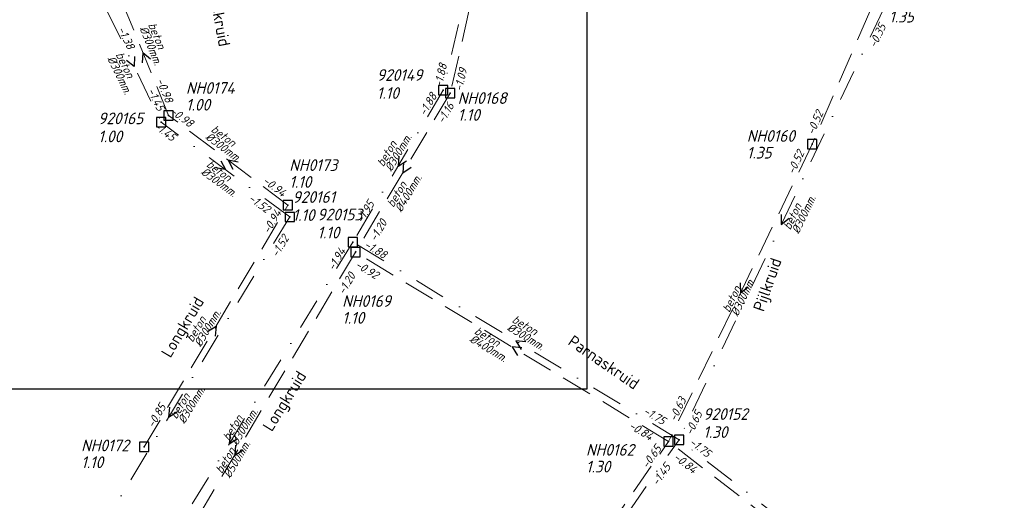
# Model space of a CAD drawing. Header units: metres. Extents: x 152202 to 157341, y 461610 to 468701.
# Tile 228 of 238: x 154447 to 154606, y 468384 to 468461. Entities that reach past the tile are written whole.
import ezdxf
from ezdxf.enums import TextEntityAlignment as Align

# ---------------------------------------------------------------- set-up
doc = ezdxf.new("R2010")
doc.units = ezdxf.units.M
doc.header["$PDMODE"] = 64
doc.header["$PDSIZE"] = 1.5
doc.linetypes.add('RI-HWA', pattern=[7.4, 5, -2.4])
doc.linetypes.add('RI-VWA', pattern=[11, 5, -3, 0, -3])
doc.layers.get('0').update_dxf_attribs({"linetype": 'CONTINUOUS'})
doc.layers.get('DEFPOINTS').update_dxf_attribs({"linetype": 'CONTINUOUS'})
for name, color, linetype, lineweight in [('B-OI-RI-HWA-BOB-T18', 150, 'CONTINUOUS', 18), ('B-OI-RI-HWA-MATERIAAL-T18', 150, 'CONTINUOUS', 18), ('B-OI-RI-HWA-PUTDEKSELHOOGTE-T25', 150, 'CONTINUOUS', 25), ('B-OI-RI-HWA-PUTNUMMER-T25', 150, 'CONTINUOUS', 25), ('B-OI-RI-HWA_DIAMETER-T18', 150, 'CONTINUOUS', 18), ('B-OI-RI-HWA_RIOOLPUT-S', 150, 'CONTINUOUS', 25), ('B-OI-RI-HWA_TRANSPORTLEIDING-G', 150, 'RI-HWA', 18), ('B-OI-RI-STROOMRICHTING-S', 252, 'CONTINUOUS', 25), ('B-OI-RI-VWA-BOB-T18', 34, 'CONTINUOUS', 18), ('B-OI-RI-VWA-DIAMETER-T18', 34, 'CONTINUOUS', 18), ('B-OI-RI-VWA-MATERIAAL-T18', 34, 'CONTINUOUS', 18), ('B-OI-RI-VWA_PUTDEKSELHOOGTE-T25', 34, 'CONTINUOUS', 25), ('B-OI-RI-VWA_PUTNUMMER-T25', 34, 'CONTINUOUS', 25), ('B-OI-RI-VWA_RIOOLPUT-S', 34, 'CONTINUOUS', 25), ('B-OI-RI-VWA_TRANSPORTLEIDING-G', 34, 'RI-VWA', 18), ('B-RO-OG-TOPOGRAFIE-T18', 2, 'CONTINUOUS', 18)]:
    doc.layers.add(name, color=color, linetype=linetype, lineweight=lineweight)
doc.styles.add('NLCS-ISO-M200-T18', font='NLCS-ISO.ttf', dxfattribs={"height": 360})
doc.styles.add('NLCS-ISO-M750-T18_CURSIEF', font='NLCS-ISO.ttf', dxfattribs={"oblique": 15, "height": 1.35})
doc.styles.add('NLCS-ISO-M750-T25_CURSIEF', font='NLCS-ISO.ttf', dxfattribs={"oblique": 15, "height": 1.875})

# ---------------------------------------------------------------- blocks, each defined once
blk = doc.blocks.new('ACMAP_ANN_TEMPLATE_hwa-diam')
at = {"style": 'NLCS-ISO-M750-T18_CURSIEF', "oblique": 15}
blk.add_attdef('hwa-diam', (-3.7, -1.3), '', height=1.35, dxfattribs=at)
blk = doc.blocks.new('ACMAP_ANN_TEMPLATE_hwa-materiaal')
at = {"style": 'NLCS-ISO-M750-T18_CURSIEF', "oblique": 15}
blk.add_attdef('hwa-mat', (-3.7, 0.2), '', height=1.35, dxfattribs=at)
blk = doc.blocks.new('ACMAP_ANN_TEMPLATE_hwa-nap-l')
at = {"style": 'NLCS-ISO-M750-T18_CURSIEF', "oblique": 15}
blk.add_attdef('hwa-nap-l', (3.3, 0.2), '', height=1.35, dxfattribs=at)
blk = doc.blocks.new('ACMAP_ANN_TEMPLATE_hwa-nap-r')
at = {"style": 'NLCS-ISO-M750-T18_CURSIEF', "oblique": 15}
blk.add_attdef('hwa-nap-r', (-5.6, 0.2), '', height=1.35, dxfattribs=at)
blk = doc.blocks.new('ACMAP_ANN_TEMPLATE_vwa-diam')
at = {"style": 'NLCS-ISO-M750-T18_CURSIEF', "oblique": 15}
blk.add_attdef('vwa-diam', (0.3, -1.3), '', height=1.35, dxfattribs=at)
blk = doc.blocks.new('ACMAP_ANN_TEMPLATE_vwa-materiaal')
at = {"style": 'NLCS-ISO-M750-T18_CURSIEF', "oblique": 15}
blk.add_attdef('vwa-mat', (0.3, 0.2), '', height=1.35, dxfattribs=at)
blk = doc.blocks.new('ACMAP_ANN_TEMPLATE_vwa-nap-l')
at = {"style": 'NLCS-ISO-M750-T18_CURSIEF', "oblique": 15}
blk.add_attdef('vwa-nap-l', (3.3, 0.2), '', height=1.35, dxfattribs=at)
blk = doc.blocks.new('ACMAP_ANN_TEMPLATE_vwa-nap-r')
at = {"style": 'NLCS-ISO-M750-T18_CURSIEF', "oblique": 15}
blk.add_attdef('vwa-nap-r', (-5.6, 0.2), '', height=1.35, dxfattribs=at)
blk = doc.blocks.new('ACMAP_ANN_TEMPLATE_hwa-puth')
at = {"color": 0, "linetype": 'ByBlock', "style": 'NLCS-ISO-M750-T25_CURSIEF', "oblique": 15}
blk.add_attdef('hwa-puth', (-9, -6.8), '', height=1.88, dxfattribs=at)
blk = doc.blocks.new('ACMAP_ANN_TEMPLATE_hwa-putnr')
at = {"color": 0, "linetype": 'ByBlock', "style": 'NLCS-ISO-M750-T25_CURSIEF', "oblique": 15}
blk.add_attdef('hwa-putnr', (-9, -4.1), '', height=1.88, dxfattribs=at)
blk = doc.blocks.new('ACMAP_ANN_TEMPLATE_vwa-puth')
at = {"style": 'NLCS-ISO-M750-T25_CURSIEF', "oblique": 15}
blk.add_attdef('vwa-puth', (-3, 5), '', height=1.88, dxfattribs=at)
blk = doc.blocks.new('ACMAP_ANN_TEMPLATE_vwa-putnr')
at = {"style": 'NLCS-ISO-M750-T25_CURSIEF', "oblique": 15}
blk.add_attdef('vaw-putnr', (-3, 7.9), '', height=1.88, dxfattribs=at)

msp = doc.modelspace()

# ---------------------------------------------------------------- linework, layer by layer
at = {"layer": 'B-OI-RI-HWA_RIOOLPUT-S', "transparency": 33554623}
for p in [(154516.46, 468449.24), (154471.15, 468445.65), (154574.71, 468441), (154490.35, 468431.19), (154501.21, 468423.63), (154467.21, 468392.32), (154551.61, 468393.19)]:
    msp.add_point(p, dxfattribs=at)
at = {"layer": 'B-OI-RI-HWA_TRANSPORTLEIDING-G', "transparency": 33554623}
for p, q in [((154531.08, 468512.89), (154516.46, 468449.24)), ((154595.76, 468489.51), (154574.71, 468441)), ((154471.15, 468445.65), (154462.89, 468465.78)), ((154516.46, 468449.24), (154501.21, 468423.63)), ((154490.35, 468431.19), (154471.15, 468445.65)), ((154574.71, 468441), (154551.61, 468393.19)), ((154467.21, 468392.32), (154490.35, 468431.19)), ((154501.21, 468423.63), (154462.36, 468358.38)), ((154551.61, 468393.19), (154501.21, 468423.63)), ((154524.73, 468354.79), (154551.61, 468393.19)), ((154603.93, 468352.79), (154551.61, 468393.19))]:
    msp.add_line(p, q, dxfattribs=at)
at = {"layer": 'B-OI-RI-STROOMRICHTING-S', "transparency": 33554623}
for points in [[(154465.64, 468455.09), (154465.63, 468453.48), (154464.35, 468454.46)], [(154468.23, 468454.66), (154467.02, 468455.72), (154466.9, 468454.11)], [(154508.18, 468439.08), (154508.07, 468437.47), (154509.42, 468438.34)], [(154479.57, 468438.35), (154480.3, 468436.92), (154478.71, 468437.19)], [(154482.33, 468438.13), (154480.75, 468438.42), (154481.47, 468436.98)], [(154508.95, 468438.04), (154508.83, 468436.43), (154510.19, 468437.3)], [(154569.7, 468429.72), (154569.73, 468428.11), (154571, 468429.1)], [(154563.14, 468418.7), (154563.16, 468417.09), (154564.43, 468418.08)], [(154477.42, 468410.89), (154478.78, 468411.76), (154478.66, 468410.15)], [(154528.64, 468409.24), (154527.04, 468409.37), (154527.89, 468408.01)], [(154528.01, 468408.28), (154526.41, 468408.41), (154527.27, 468407.05)], [(154471.27, 468398.72), (154471.15, 468397.11), (154472.51, 468397.97)], [(154481.03, 468394.43), (154480.9, 468392.83), (154482.26, 468393.68)], [(154481.9, 468392.61), (154481.78, 468391.01), (154483.14, 468391.87)]]:
    msp.add_lwpolyline(points, dxfattribs=at)
at = {"layer": 'B-OI-RI-VWA_RIOOLPUT-S', "transparency": 33554623}
for p in [(154515.34, 468449.69), (154469.97, 468444.53), (154490.63, 468429.3), (154500.79, 468425.26), (154553.28, 468393.48)]:
    msp.add_point(p, dxfattribs=at)
at = {"layer": 'B-OI-RI-VWA_TRANSPORTLEIDING-G', "transparency": 33554623}
for p, q in [((154530.19, 468514.38), (154515.34, 468449.69)), ((154586.18, 468462.74), (154553.28, 468393.48)), ((154461.28, 468462.43), (154469.97, 468444.53)), ((154515.34, 468449.69), (154500.79, 468425.26)), ((154490.63, 468429.3), (154469.97, 468444.53)), ((154490.63, 468429.3), (154451.66, 468364.93)), ((154500.79, 468425.26), (154461, 468360.4)), ((154553.28, 468393.48), (154500.79, 468425.26)), ((154526.02, 468354.58), (154553.28, 468393.48)), ((154605.62, 468352.92), (154553.28, 468393.48))]:
    msp.add_line(p, q, dxfattribs=at)
at = {"layer": 'DEFPOINTS', "flags": 128}
msp.add_lwpolyline([(154538.475, 468592.51), (154534.045, 468592.212), (154498.906, 468592.212), (154341.406, 468592.212), (154341.406, 468415.211), (154341.406, 468401.644), (154538.475, 468401.644)], close=True, dxfattribs=at)

# ---------------------------------------------------------------- block references
at = {"layer": 'B-OI-RI-HWA-BOB-T18', "transparency": 33554623}
ref = msp.add_blockref('ACMAP_ANN_TEMPLATE_hwa-nap-r', (154519.815, 468454.821), dxfattribs=dict(at, rotation=77.06390798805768))
ref.add_attrib('hwa-nap-r', '-1.09', (154518.367, 468449.408), dxfattribs={"layer": '0', "color": 0, "linetype": 'ByBlock', "height": 1.35, "rotation": 77.06391, "style": 'NLCS-ISO-M750-T18_CURSIEF', "oblique": 15})
ref = msp.add_blockref('ACMAP_ANN_TEMPLATE_hwa-nap-l', (154467.713, 468454.297), dxfattribs=dict(at, rotation=292.3099530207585))
ref.add_attrib('hwa-nap-l', '-0.98', (154469.151, 468451.32), dxfattribs={"layer": '0', "color": 0, "linetype": 'ByBlock', "height": 1.35, "rotation": 292.30995, "style": 'NLCS-ISO-M750-T18_CURSIEF', "oblique": 15})
ref = msp.add_blockref('ACMAP_ANN_TEMPLATE_hwa-nap-l', (154513.868, 468441.246), dxfattribs=dict(at, rotation=59.22744846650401))
ref.add_attrib('hwa-nap-l', '-1.16', (154515.384, 468444.184), dxfattribs={"layer": '0', "color": 0, "linetype": 'ByBlock', "height": 1.35, "rotation": 59.22745, "style": 'NLCS-ISO-M750-T18_CURSIEF', "oblique": 15})
ref = msp.add_blockref('ACMAP_ANN_TEMPLATE_hwa-nap-r', (154475.606, 468442.55), dxfattribs=dict(at, rotation=323.0156825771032))
ref.add_attrib('hwa-nap-r', '-0.98', (154471.253, 468446.079), dxfattribs={"layer": '0', "color": 0, "linetype": 'ByBlock', "height": 1.35, "rotation": 323.01568, "style": 'NLCS-ISO-M750-T18_CURSIEF', "oblique": 15})
ref = msp.add_blockref('ACMAP_ANN_TEMPLATE_hwa-nap-r', (154577.4, 468447.458), dxfattribs=dict(at, rotation=66.54247621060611))
ref.add_attrib('hwa-nap-r', '-0.52', (154574.988, 468442.4), dxfattribs={"layer": '0', "color": 0, "linetype": 'ByBlock', "height": 1.35, "rotation": 66.54248, "style": 'NLCS-ISO-M750-T18_CURSIEF', "oblique": 15})
ref = msp.add_blockref('ACMAP_ANN_TEMPLATE_hwa-nap-l', (154570.525, 468432.975), dxfattribs=dict(at, rotation=64.21190763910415))
ref.add_attrib('hwa-nap-l', '-0.52', (154571.781, 468436.033), dxfattribs={"layer": '0', "color": 0, "linetype": 'ByBlock', "height": 1.35, "rotation": 64.21191, "style": 'NLCS-ISO-M750-T18_CURSIEF', "oblique": 15})
ref = msp.add_blockref('ACMAP_ANN_TEMPLATE_hwa-nap-l', (154483.412, 468436.722), dxfattribs=dict(at, rotation=323.0156825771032))
ref.add_attrib('hwa-nap-l', '-0.94', (154486.168, 468434.896), dxfattribs={"layer": '0', "color": 0, "linetype": 'ByBlock', "height": 1.35, "rotation": 323.01568, "style": 'NLCS-ISO-M750-T18_CURSIEF', "oblique": 15})
ref = msp.add_blockref('ACMAP_ANN_TEMPLATE_hwa-nap-r', (154490.35, 468431.19), dxfattribs=dict(at, rotation=59.23391171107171))
ref.add_attrib('hwa-nap-r', '-0.94', (154487.314, 468426.48), dxfattribs={"layer": '0', "color": 0, "linetype": 'ByBlock', "height": 1.35, "rotation": 59.23391, "style": 'NLCS-ISO-M750-T18_CURSIEF', "oblique": 15})
ref = msp.add_blockref('ACMAP_ANN_TEMPLATE_hwa-nap-l', (154502.98, 468422.304), dxfattribs=dict(at, rotation=59.23033411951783))
ref.add_attrib('hwa-nap-l', '-1.20', (154504.496, 468425.242), dxfattribs={"layer": '0', "color": 0, "linetype": 'ByBlock', "height": 1.35, "rotation": 59.23033, "style": 'NLCS-ISO-M750-T18_CURSIEF', "oblique": 15})
ref = msp.add_blockref('ACMAP_ANN_TEMPLATE_hwa-nap-r', (154505.729, 468418.225), dxfattribs=dict(at, rotation=328.8693565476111))
ref.add_attrib('hwa-nap-r', '-0.92', (154501.039, 468421.292), dxfattribs={"layer": '0', "color": 0, "linetype": 'ByBlock', "height": 1.35, "rotation": 328.86936, "style": 'NLCS-ISO-M750-T18_CURSIEF', "oblique": 15})
ref = msp.add_blockref('ACMAP_ANN_TEMPLATE_hwa-nap-r', (154502.456, 468421.402), dxfattribs=dict(at, rotation=59.22744846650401))
ref.add_attrib('hwa-nap-r', '-1.20', (154499.419, 468416.692), dxfattribs={"layer": '0', "color": 0, "linetype": 'ByBlock', "height": 1.35, "rotation": 59.22745, "style": 'NLCS-ISO-M750-T18_CURSIEF', "oblique": 15})
ref = msp.add_blockref('ACMAP_ANN_TEMPLATE_hwa-nap-l', (154467.21, 468392.32), dxfattribs=dict(at, rotation=59.23391171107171))
ref.add_attrib('hwa-nap-l', '-0.85', (154468.726, 468395.258), dxfattribs={"layer": '0', "color": 0, "linetype": 'ByBlock', "height": 1.35, "rotation": 59.23391, "style": 'NLCS-ISO-M750-T18_CURSIEF', "oblique": 15})
ref = msp.add_blockref('ACMAP_ANN_TEMPLATE_hwa-nap-r', (154555.385, 468401.258), dxfattribs=dict(at, rotation=64.21190763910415))
ref.add_attrib('hwa-nap-r', '-0.63', (154552.768, 468396.302), dxfattribs={"layer": '0', "color": 0, "linetype": 'ByBlock', "height": 1.35, "rotation": 64.21191, "style": 'NLCS-ISO-M750-T18_CURSIEF', "oblique": 15})
ref = msp.add_blockref('ACMAP_ANN_TEMPLATE_hwa-nap-l', (154542.129, 468396.933), dxfattribs=dict(at, rotation=328.8693565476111))
ref.add_attrib('hwa-nap-l', '-0.84', (154545.057, 468395.398), dxfattribs={"layer": '0', "color": 0, "linetype": 'ByBlock', "height": 1.35, "rotation": 328.86936, "style": 'NLCS-ISO-M750-T18_CURSIEF', "oblique": 15})
ref = msp.add_blockref('ACMAP_ANN_TEMPLATE_hwa-nap-r', (154551.61, 468393.19), dxfattribs=dict(at, rotation=55.00797980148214))
ref.add_attrib('hwa-nap-r', '-0.65', (154548.235, 468388.717), dxfattribs={"layer": '0', "color": 0, "linetype": 'ByBlock', "height": 1.35, "rotation": 55.00798, "style": 'NLCS-ISO-M750-T18_CURSIEF', "oblique": 15})
ref = msp.add_blockref('ACMAP_ANN_TEMPLATE_hwa-nap-r', (154556.577, 468386.867), dxfattribs=dict(at, rotation=322.325711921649))
ref.add_attrib('hwa-nap-r', '-0.84', (154552.267, 468390.447), dxfattribs={"layer": '0', "color": 0, "linetype": 'ByBlock', "height": 1.35, "rotation": 322.32571, "style": 'NLCS-ISO-M750-T18_CURSIEF', "oblique": 15})
at = {"layer": 'B-OI-RI-HWA-MATERIAAL-T18', "transparency": 33554623}
ref = msp.add_blockref('ACMAP_ANN_TEMPLATE_hwa-materiaal', (154469.042, 468456.725), dxfattribs=dict(at, rotation=292.3099530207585))
ref.add_attrib('hwa-mat', 'beton', (154467.822, 468460.224), dxfattribs={"layer": '0', "color": 0, "linetype": 'ByBlock', "height": 1.35, "rotation": 292.30995, "style": 'NLCS-ISO-M750-T18_CURSIEF', "oblique": 15})
ref = msp.add_blockref('ACMAP_ANN_TEMPLATE_hwa-materiaal', (154480.686, 468440.773), dxfattribs=dict(at, rotation=323.0156825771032))
ref.add_attrib('hwa-mat', 'beton', (154477.851, 468443.158), dxfattribs={"layer": '0', "color": 0, "linetype": 'ByBlock', "height": 1.35, "rotation": 323.01568, "style": 'NLCS-ISO-M750-T18_CURSIEF', "oblique": 15})
ref = msp.add_blockref('ACMAP_ANN_TEMPLATE_hwa-materiaal', (154509.367, 468433.803), dxfattribs=dict(at, rotation=59.22744846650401))
ref.add_attrib('hwa-mat', 'beton', (154507.302, 468430.727), dxfattribs={"layer": '0', "color": 0, "linetype": 'ByBlock', "height": 1.35, "rotation": 59.22745, "style": 'NLCS-ISO-M750-T18_CURSIEF', "oblique": 15})
ref = msp.add_blockref('ACMAP_ANN_TEMPLATE_hwa-materiaal', (154563.16, 468417.095), dxfattribs=dict(at, rotation=64.21190763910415))
ref.add_attrib('hwa-mat', 'beton', (154561.37, 468413.85), dxfattribs={"layer": '0', "color": 0, "linetype": 'ByBlock', "height": 1.35, "rotation": 64.21191, "style": 'NLCS-ISO-M750-T18_CURSIEF', "oblique": 15})
ref = msp.add_blockref('ACMAP_ANN_TEMPLATE_hwa-materiaal', (154477.076, 468412.124), dxfattribs=dict(at, rotation=59.23391171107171))
ref.add_attrib('hwa-mat', 'beton', (154475.011, 468409.047), dxfattribs={"layer": '0', "color": 0, "linetype": 'ByBlock', "height": 1.35, "rotation": 59.23391, "style": 'NLCS-ISO-M750-T18_CURSIEF', "oblique": 15})
ref = msp.add_blockref('ACMAP_ANN_TEMPLATE_hwa-materiaal', (154523.283, 468408.535), dxfattribs=dict(at, rotation=328.8693565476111))
ref.add_attrib('hwa-mat', 'beton', (154520.219, 468410.619), dxfattribs={"layer": '0', "color": 0, "linetype": 'ByBlock', "height": 1.35, "rotation": 328.86936, "style": 'NLCS-ISO-M750-T18_CURSIEF', "oblique": 15})
ref = msp.add_blockref('ACMAP_ANN_TEMPLATE_hwa-materiaal', (154481.785, 468391.005), dxfattribs=dict(at, rotation=59.23033411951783))
ref.add_attrib('hwa-mat', 'beton', (154479.72, 468387.928), dxfattribs={"layer": '0', "color": 0, "linetype": 'ByBlock', "height": 1.35, "rotation": 59.23033, "style": 'NLCS-ISO-M750-T18_CURSIEF', "oblique": 15})
at = {"layer": 'B-OI-RI-HWA-PUTDEKSELHOOGTE-T25', "transparency": 33554623}
for p, values in [((154482.945, 468453.212), {'hwa-puth': '1.00'}), ((154526.671, 468451.585), {'hwa-puth': '1.10'}), ((154573.184, 468445.5), {'hwa-puth': '1.35'}), ((154499.563, 468440.804), {'hwa-puth': '1.10'}), ((154508.076, 468418.94), {'hwa-puth': '1.10'}), ((154466.076, 468395.719), {'hwa-puth': '1.10'}), ((154547.31, 468395.014), {'hwa-puth': '1.30'})]:
    msp.add_blockref('ACMAP_ANN_TEMPLATE_hwa-puth', p, dxfattribs=at).add_auto_attribs(values)
at = {"layer": 'B-OI-RI-HWA-PUTNUMMER-T25', "transparency": 33554623}
for p, values in [((154482.945, 468453.212), {'hwa-putnr': 'NH0174'}), ((154526.671, 468451.585), {'hwa-putnr': 'NH0168'}), ((154573.184, 468445.5), {'hwa-putnr': 'NH0160'}), ((154499.563, 468440.804), {'hwa-putnr': 'NH0173'}), ((154508.076, 468418.94), {'hwa-putnr': 'NH0169'}), ((154466.076, 468395.719), {'hwa-putnr': 'NH0172'}), ((154547.31, 468395.014), {'hwa-putnr': 'NH0162'})]:
    msp.add_blockref('ACMAP_ANN_TEMPLATE_hwa-putnr', p, dxfattribs=at).add_auto_attribs(values)
at = {"layer": 'B-OI-RI-HWA_DIAMETER-T18', "transparency": 33554623}
ref = msp.add_blockref('ACMAP_ANN_TEMPLATE_hwa-diam', (154469.042, 468456.725), dxfattribs=dict(at, rotation=292.3099530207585))
ref.add_attrib('hwa-diam', '%%c300mm.', (154466.434, 468459.654), dxfattribs={"layer": '0', "color": 0, "linetype": 'ByBlock', "height": 1.35, "rotation": 292.30995, "style": 'NLCS-ISO-M750-T18_CURSIEF', "oblique": 15})
ref = msp.add_blockref('ACMAP_ANN_TEMPLATE_hwa-diam', (154480.686, 468440.773), dxfattribs=dict(at, rotation=323.0156825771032))
ref.add_attrib('hwa-diam', '%%c300mm.', (154476.949, 468441.96), dxfattribs={"layer": '0', "color": 0, "linetype": 'ByBlock', "height": 1.35, "rotation": 323.01568, "style": 'NLCS-ISO-M750-T18_CURSIEF', "oblique": 15})
ref = msp.add_blockref('ACMAP_ANN_TEMPLATE_hwa-diam', (154509.367, 468433.803), dxfattribs=dict(at, rotation=59.22744846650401))
ref.add_attrib('hwa-diam', '%%c400mm.', (154508.591, 468429.959), dxfattribs={"layer": '0', "color": 0, "linetype": 'ByBlock', "height": 1.35, "rotation": 59.22745, "style": 'NLCS-ISO-M750-T18_CURSIEF', "oblique": 15})
ref = msp.add_blockref('ACMAP_ANN_TEMPLATE_hwa-diam', (154563.16, 468417.095), dxfattribs=dict(at, rotation=64.21190763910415))
ref.add_attrib('hwa-diam', '%%c300mm.', (154562.721, 468413.198), dxfattribs={"layer": '0', "color": 0, "linetype": 'ByBlock', "height": 1.35, "rotation": 64.21191, "style": 'NLCS-ISO-M750-T18_CURSIEF', "oblique": 15})
ref = msp.add_blockref('ACMAP_ANN_TEMPLATE_hwa-diam', (154477.076, 468412.124), dxfattribs=dict(at, rotation=59.23391171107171))
ref.add_attrib('hwa-diam', '%%c300mm.', (154476.3, 468408.28), dxfattribs={"layer": '0', "color": 0, "linetype": 'ByBlock', "height": 1.35, "rotation": 59.23391, "style": 'NLCS-ISO-M750-T18_CURSIEF', "oblique": 15})
ref = msp.add_blockref('ACMAP_ANN_TEMPLATE_hwa-diam', (154523.283, 468408.535), dxfattribs=dict(at, rotation=328.8693565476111))
ref.add_attrib('hwa-diam', '%%c400mm.', (154519.444, 468409.335), dxfattribs={"layer": '0', "color": 0, "linetype": 'ByBlock', "height": 1.35, "rotation": 328.86936, "style": 'NLCS-ISO-M750-T18_CURSIEF', "oblique": 15})
ref = msp.add_blockref('ACMAP_ANN_TEMPLATE_hwa-diam', (154481.785, 468391.005), dxfattribs=dict(at, rotation=59.23033411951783))
ref.add_attrib('hwa-diam', '%%c500mm.', (154481.009, 468387.161), dxfattribs={"layer": '0', "color": 0, "linetype": 'ByBlock', "height": 1.35, "rotation": 59.23033, "style": 'NLCS-ISO-M750-T18_CURSIEF', "oblique": 15})
at = {"layer": 'B-OI-RI-VWA-BOB-T18', "transparency": 33554623}
ref = msp.add_blockref('ACMAP_ANN_TEMPLATE_vwa-nap-l', (154461.28, 468462.43), dxfattribs=dict(at, rotation=295.8954074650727))
ref.add_attrib('vwa-nap-l', '-1.38', (154462.901, 468459.549), dxfattribs={"layer": '0', "color": 0, "linetype": 'ByBlock', "height": 1.35, "rotation": 295.89541, "style": 'NLCS-ISO-M750-T18_CURSIEF', "oblique": 15})
ref = msp.add_blockref('ACMAP_ANN_TEMPLATE_vwa-nap-l', (154583.693, 468453.307), dxfattribs=dict(at, rotation=64.59126944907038))
ref.add_attrib('vwa-nap-l', '-0.35', (154584.929, 468456.374), dxfattribs={"layer": '0', "color": 0, "linetype": 'ByBlock', "height": 1.35, "rotation": 64.59127, "style": 'NLCS-ISO-M750-T18_CURSIEF', "oblique": 15})
ref = msp.add_blockref('ACMAP_ANN_TEMPLATE_vwa-nap-r', (154516.565, 468455.451), dxfattribs=dict(at, rotation=77.07138021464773))
ref.add_attrib('vwa-nap-r', '-1.88', (154515.117, 468450.038), dxfattribs={"layer": '0', "color": 0, "linetype": 'ByBlock', "height": 1.35, "rotation": 77.07138, "style": 'NLCS-ISO-M750-T18_CURSIEF', "oblique": 15})
ref = msp.add_blockref('ACMAP_ANN_TEMPLATE_vwa-nap-r', (154469.97, 468444.53), dxfattribs=dict(at, rotation=295.8954074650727))
ref.add_attrib('vwa-nap-r', '-1.45', (154467.704, 468449.655), dxfattribs={"layer": '0', "color": 0, "linetype": 'ByBlock', "height": 1.35, "rotation": 295.89541, "style": 'NLCS-ISO-M750-T18_CURSIEF', "oblique": 15})
ref = msp.add_blockref('ACMAP_ANN_TEMPLATE_vwa-nap-l', (154510.916, 468442.488), dxfattribs=dict(at, rotation=59.22285149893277))
ref.add_attrib('vwa-nap-l', '-1.88', (154512.433, 468445.425), dxfattribs={"layer": '0', "color": 0, "linetype": 'ByBlock', "height": 1.35, "rotation": 59.22285, "style": 'NLCS-ISO-M750-T18_CURSIEF', "oblique": 15})
ref = msp.add_blockref('ACMAP_ANN_TEMPLATE_vwa-nap-r', (154473.002, 468440.175), dxfattribs=dict(at, rotation=323.6033521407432))
ref.add_attrib('vwa-nap-r', '-1.45', (154468.614, 468443.659), dxfattribs={"layer": '0', "color": 0, "linetype": 'ByBlock', "height": 1.35, "rotation": 323.60335, "style": 'NLCS-ISO-M750-T18_CURSIEF', "oblique": 15})
ref = msp.add_blockref('ACMAP_ANN_TEMPLATE_vwa-nap-l', (154481.101, 468433.845), dxfattribs=dict(at, rotation=323.6033521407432))
ref.add_attrib('vwa-nap-l', '-1.52', (154483.876, 468432.048), dxfattribs={"layer": '0', "color": 0, "linetype": 'ByBlock', "height": 1.35, "rotation": 323.60335, "style": 'NLCS-ISO-M750-T18_CURSIEF', "oblique": 15})
ref = msp.add_blockref('ACMAP_ANN_TEMPLATE_vwa-nap-l', (154500.79, 468425.26), dxfattribs=dict(at, rotation=58.47191759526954))
ref.add_attrib('vwa-nap-l', '-1.95', (154502.345, 468428.177), dxfattribs={"layer": '0', "color": 0, "linetype": 'ByBlock', "height": 1.35, "rotation": 58.47192, "style": 'NLCS-ISO-M750-T18_CURSIEF', "oblique": 15})
ref = msp.add_blockref('ACMAP_ANN_TEMPLATE_vwa-nap-l', (154487.129, 468419.762), dxfattribs=dict(at, rotation=58.8090255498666))
ref.add_attrib('vwa-nap-l', '-1.52', (154488.667, 468422.689), dxfattribs={"layer": '0', "color": 0, "linetype": 'ByBlock', "height": 1.35, "rotation": 58.80903, "style": 'NLCS-ISO-M750-T18_CURSIEF', "oblique": 15})
ref = msp.add_blockref('ACMAP_ANN_TEMPLATE_vwa-nap-r', (154500.79, 468425.26), dxfattribs=dict(at, rotation=59.22285149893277))
ref.add_attrib('vwa-nap-r', '-1.94', (154497.753, 468420.551), dxfattribs={"layer": '0', "color": 0, "linetype": 'ByBlock', "height": 1.35, "rotation": 59.22285, "style": 'NLCS-ISO-M750-T18_CURSIEF', "oblique": 15})
ref = msp.add_blockref('ACMAP_ANN_TEMPLATE_vwa-nap-r', (154507.146, 468421.442), dxfattribs=dict(at, rotation=328.8072473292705))
ref.add_attrib('vwa-nap-r', '-1.88', (154502.459, 468424.514), dxfattribs={"layer": '0', "color": 0, "linetype": 'ByBlock', "height": 1.35, "rotation": 328.80725, "style": 'NLCS-ISO-M750-T18_CURSIEF', "oblique": 15})
ref = msp.add_blockref('ACMAP_ANN_TEMPLATE_vwa-nap-l', (154544.479, 468399.279), dxfattribs=dict(at, rotation=328.8072473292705))
ref.add_attrib('vwa-nap-l', '-1.75', (154547.406, 468397.741), dxfattribs={"layer": '0', "color": 0, "linetype": 'ByBlock', "height": 1.35, "rotation": 328.80725, "style": 'NLCS-ISO-M750-T18_CURSIEF', "oblique": 15})
ref = msp.add_blockref('ACMAP_ANN_TEMPLATE_vwa-nap-r', (154557.947, 468399.043), dxfattribs=dict(at, rotation=64.59126944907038))
ref.add_attrib('vwa-nap-r', '-0.65', (154555.363, 468394.071), dxfattribs={"layer": '0', "color": 0, "linetype": 'ByBlock', "height": 1.35, "rotation": 64.59127, "style": 'NLCS-ISO-M750-T18_CURSIEF', "oblique": 15})
ref = msp.add_blockref('ACMAP_ANN_TEMPLATE_vwa-nap-r', (154559.108, 468389.265), dxfattribs=dict(at, rotation=322.2267094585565))
ref.add_attrib('vwa-nap-r', '-1.75', (154554.804, 468392.853), dxfattribs={"layer": '0', "color": 0, "linetype": 'ByBlock', "height": 1.35, "rotation": 322.22671, "style": 'NLCS-ISO-M750-T18_CURSIEF', "oblique": 15})
ref = msp.add_blockref('ACMAP_ANN_TEMPLATE_vwa-nap-r', (154553.223, 468390.418), dxfattribs=dict(at, rotation=54.97833485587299))
ref.add_attrib('vwa-nap-r', '-1.45', (154549.846, 468385.946), dxfattribs={"layer": '0', "color": 0, "linetype": 'ByBlock', "height": 1.35, "rotation": 54.97833, "style": 'NLCS-ISO-M750-T18_CURSIEF', "oblique": 15})
at = {"layer": 'B-OI-RI-VWA-DIAMETER-T18', "transparency": 33554623}
ref = msp.add_blockref('ACMAP_ANN_TEMPLATE_vwa-diam', (154462.277, 468455.626), dxfattribs=dict(at, rotation=295.8954074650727))
ref.add_attrib('vwa-diam', '%%c300mm.', (154461.238, 468454.788), dxfattribs={"layer": '0', "color": 0, "linetype": 'ByBlock', "height": 1.35, "rotation": 295.89541, "style": 'NLCS-ISO-M750-T18_CURSIEF', "oblique": 15})
ref = msp.add_blockref('ACMAP_ANN_TEMPLATE_vwa-diam', (154505.717, 468436.914), dxfattribs=dict(at, rotation=59.22285149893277))
ref.add_attrib('vwa-diam', '%%c300mm.', (154506.988, 468436.507), dxfattribs={"layer": '0', "color": 0, "linetype": 'ByBlock', "height": 1.35, "rotation": 59.22285, "style": 'NLCS-ISO-M750-T18_CURSIEF', "oblique": 15})
ref = msp.add_blockref('ACMAP_ANN_TEMPLATE_vwa-diam', (154476.768, 468437.541), dxfattribs=dict(at, rotation=323.6033521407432))
ref.add_attrib('vwa-diam', '%%c300mm.', (154476.238, 468436.316), dxfattribs={"layer": '0', "color": 0, "linetype": 'ByBlock', "height": 1.35, "rotation": 323.60335, "style": 'NLCS-ISO-M750-T18_CURSIEF', "oblique": 15})
ref = msp.add_blockref('ACMAP_ANN_TEMPLATE_vwa-diam', (154571.23, 468426.766), dxfattribs=dict(at, rotation=64.59126944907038))
ref.add_attrib('vwa-diam', '%%c300mm.', (154572.533, 468426.48), dxfattribs={"layer": '0', "color": 0, "linetype": 'ByBlock', "height": 1.35, "rotation": 64.59127, "style": 'NLCS-ISO-M750-T18_CURSIEF', "oblique": 15})
ref = msp.add_blockref('ACMAP_ANN_TEMPLATE_vwa-diam', (154525.909, 468412.452), dxfattribs=dict(at, rotation=328.8072473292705))
ref.add_attrib('vwa-diam', '%%c300mm.', (154525.493, 468411.185), dxfattribs={"layer": '0', "color": 0, "linetype": 'ByBlock', "height": 1.35, "rotation": 328.80725, "style": 'NLCS-ISO-M750-T18_CURSIEF', "oblique": 15})
ref = msp.add_blockref('ACMAP_ANN_TEMPLATE_vwa-diam', (154472.424, 468396.331), dxfattribs=dict(at, rotation=58.8090255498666))
ref.add_attrib('vwa-diam', '%%c300mm.', (154473.691, 468395.914), dxfattribs={"layer": '0', "color": 0, "linetype": 'ByBlock', "height": 1.35, "rotation": 58.80903, "style": 'NLCS-ISO-M750-T18_CURSIEF', "oblique": 15})
ref = msp.add_blockref('ACMAP_ANN_TEMPLATE_vwa-diam', (154480.895, 468392.83), dxfattribs=dict(at, rotation=58.47191759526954))
ref.add_attrib('vwa-diam', '%%c300mm.', (154482.16, 468392.406), dxfattribs={"layer": '0', "color": 0, "linetype": 'ByBlock', "height": 1.35, "rotation": 58.47192, "style": 'NLCS-ISO-M750-T18_CURSIEF', "oblique": 15})
at = {"layer": 'B-OI-RI-VWA-MATERIAAL-T18', "transparency": 33554623}
ref = msp.add_blockref('ACMAP_ANN_TEMPLATE_vwa-materiaal', (154462.277, 468455.626), dxfattribs=dict(at, rotation=295.8954074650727))
ref.add_attrib('vwa-mat', 'beton', (154462.588, 468455.443), dxfattribs={"layer": '0', "color": 0, "linetype": 'ByBlock', "height": 1.35, "rotation": 295.89541, "style": 'NLCS-ISO-M750-T18_CURSIEF', "oblique": 15})
ref = msp.add_blockref('ACMAP_ANN_TEMPLATE_vwa-materiaal', (154505.717, 468436.914), dxfattribs=dict(at, rotation=59.22285149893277))
ref.add_attrib('vwa-mat', 'beton', (154505.699, 468437.274), dxfattribs={"layer": '0', "color": 0, "linetype": 'ByBlock', "height": 1.35, "rotation": 59.22285, "style": 'NLCS-ISO-M750-T18_CURSIEF', "oblique": 15})
ref = msp.add_blockref('ACMAP_ANN_TEMPLATE_vwa-materiaal', (154476.768, 468437.541), dxfattribs=dict(at, rotation=323.6033521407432))
ref.add_attrib('vwa-mat', 'beton', (154477.128, 468437.524), dxfattribs={"layer": '0', "color": 0, "linetype": 'ByBlock', "height": 1.35, "rotation": 323.60335, "style": 'NLCS-ISO-M750-T18_CURSIEF', "oblique": 15})
ref = msp.add_blockref('ACMAP_ANN_TEMPLATE_vwa-materiaal', (154571.23, 468426.766), dxfattribs=dict(at, rotation=64.59126944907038))
ref.add_attrib('vwa-mat', 'beton', (154571.178, 468427.123), dxfattribs={"layer": '0', "color": 0, "linetype": 'ByBlock', "height": 1.35, "rotation": 64.59127, "style": 'NLCS-ISO-M750-T18_CURSIEF', "oblique": 15})
ref = msp.add_blockref('ACMAP_ANN_TEMPLATE_vwa-materiaal', (154525.909, 468412.452), dxfattribs=dict(at, rotation=328.8072473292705))
ref.add_attrib('vwa-mat', 'beton', (154526.27, 468412.468), dxfattribs={"layer": '0', "color": 0, "linetype": 'ByBlock', "height": 1.35, "rotation": 328.80725, "style": 'NLCS-ISO-M750-T18_CURSIEF', "oblique": 15})
ref = msp.add_blockref('ACMAP_ANN_TEMPLATE_vwa-materiaal', (154472.424, 468396.331), dxfattribs=dict(at, rotation=58.8090255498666))
ref.add_attrib('vwa-mat', 'beton', (154472.408, 468396.691), dxfattribs={"layer": '0', "color": 0, "linetype": 'ByBlock', "height": 1.35, "rotation": 58.80903, "style": 'NLCS-ISO-M750-T18_CURSIEF', "oblique": 15})
ref = msp.add_blockref('ACMAP_ANN_TEMPLATE_vwa-materiaal', (154480.895, 468392.83), dxfattribs=dict(at, rotation=58.47191759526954))
ref.add_attrib('vwa-mat', 'beton', (154480.881, 468393.19), dxfattribs={"layer": '0', "color": 0, "linetype": 'ByBlock', "height": 1.35, "rotation": 58.47192, "style": 'NLCS-ISO-M750-T18_CURSIEF', "oblique": 15})
at = {"layer": 'B-OI-RI-VWA_PUTDEKSELHOOGTE-T25', "transparency": 33554623}
ref = msp.add_blockref('ACMAP_ANN_TEMPLATE_vwa-puth', (154590.095, 468455.58), dxfattribs=at)
ref.add_attrib('vwa-puth', '1.35', (154587.095, 468460.58), dxfattribs={"layer": '0', "color": 0, "linetype": 'ByBlock', "height": 1.875, "style": 'NLCS-ISO-M750-T25_CURSIEF', "oblique": 15})
ref = msp.add_blockref('ACMAP_ANN_TEMPLATE_vwa-puth', (154507.652, 468443.3), dxfattribs=at)
ref.add_attrib('vwa-puth', '1.10', (154504.652, 468448.3), dxfattribs={"layer": '0', "color": 0, "linetype": 'ByBlock', "height": 1.875, "style": 'NLCS-ISO-M750-T25_CURSIEF', "oblique": 15})
ref = msp.add_blockref('ACMAP_ANN_TEMPLATE_vwa-puth', (154462.811, 468436.323), dxfattribs=at)
ref.add_attrib('vwa-puth', '1.00', (154459.811, 468441.323), dxfattribs={"layer": '0', "color": 0, "linetype": 'ByBlock', "height": 1.875, "style": 'NLCS-ISO-M750-T25_CURSIEF', "oblique": 15})
ref = msp.add_blockref('ACMAP_ANN_TEMPLATE_vwa-puth', (154494.092, 468423.672), dxfattribs=at)
ref.add_attrib('vwa-puth', '1.10', (154491.092, 468428.672), dxfattribs={"layer": '0', "color": 0, "linetype": 'ByBlock', "height": 1.875, "style": 'NLCS-ISO-M750-T25_CURSIEF', "oblique": 15})
ref = msp.add_blockref('ACMAP_ANN_TEMPLATE_vwa-puth', (154498.09, 468420.863), dxfattribs=at)
ref.add_attrib('vwa-puth', '1.10', (154495.09, 468425.863), dxfattribs={"layer": '0', "color": 0, "linetype": 'ByBlock', "height": 1.875, "style": 'NLCS-ISO-M750-T25_CURSIEF', "oblique": 15})
ref = msp.add_blockref('ACMAP_ANN_TEMPLATE_vwa-puth', (154560.171, 468388.772), dxfattribs=at)
ref.add_attrib('vwa-puth', '1.30', (154557.171, 468393.772), dxfattribs={"layer": '0', "color": 0, "linetype": 'ByBlock', "height": 1.875, "style": 'NLCS-ISO-M750-T25_CURSIEF', "oblique": 15})
at = {"layer": 'B-OI-RI-VWA_PUTNUMMER-T25', "transparency": 33554623}
ref = msp.add_blockref('ACMAP_ANN_TEMPLATE_vwa-putnr', (154507.652, 468443.3), dxfattribs=at)
ref.add_attrib('vaw-putnr', '920149', (154504.652, 468451.2), dxfattribs={"layer": '0', "color": 0, "linetype": 'ByBlock', "height": 1.875, "style": 'NLCS-ISO-M750-T25_CURSIEF', "oblique": 15})
ref = msp.add_blockref('ACMAP_ANN_TEMPLATE_vwa-putnr', (154462.811, 468436.323), dxfattribs=at)
ref.add_attrib('vaw-putnr', '920165', (154459.811, 468444.223), dxfattribs={"layer": '0', "color": 0, "linetype": 'ByBlock', "height": 1.875, "style": 'NLCS-ISO-M750-T25_CURSIEF', "oblique": 15})
ref = msp.add_blockref('ACMAP_ANN_TEMPLATE_vwa-putnr', (154494.092, 468423.672), dxfattribs=at)
ref.add_attrib('vaw-putnr', '920161', (154491.092, 468431.572), dxfattribs={"layer": '0', "color": 0, "linetype": 'ByBlock', "height": 1.875, "style": 'NLCS-ISO-M750-T25_CURSIEF', "oblique": 15})
ref = msp.add_blockref('ACMAP_ANN_TEMPLATE_vwa-putnr', (154498.09, 468420.863), dxfattribs=at)
ref.add_attrib('vaw-putnr', '920153', (154495.09, 468428.763), dxfattribs={"layer": '0', "color": 0, "linetype": 'ByBlock', "height": 1.875, "style": 'NLCS-ISO-M750-T25_CURSIEF', "oblique": 15})
ref = msp.add_blockref('ACMAP_ANN_TEMPLATE_vwa-putnr', (154560.171, 468388.772), dxfattribs=at)
ref.add_attrib('vaw-putnr', '920152', (154557.171, 468396.672), dxfattribs={"layer": '0', "color": 0, "linetype": 'ByBlock', "height": 1.875, "style": 'NLCS-ISO-M750-T25_CURSIEF', "oblique": 15})

# ---------------------------------------------------------------- texts
at = {"layer": 'B-RO-OG-TOPOGRAFIE-T18', "style": 'NLCS-ISO-M200-T18'}
for s, rotation, p in [('Parnaskruid', 280.8, (154478.96, 468463.2)), ('Pijlkruid', 70.9, (154567.748, 468418.338)), ('Longkruid', 59.2, (154473.625, 468411.471)), ('Parnaskruid', 325.6, (154541.182, 468405.933)), ('Longkruid', 58.2, (154490.026, 468399.567))]:
    msp.add_text(s, height=1.875, rotation=rotation, dxfattribs=at).set_placement(p, align=Align.MIDDLE)

doc.saveas('drawing.dxf')
